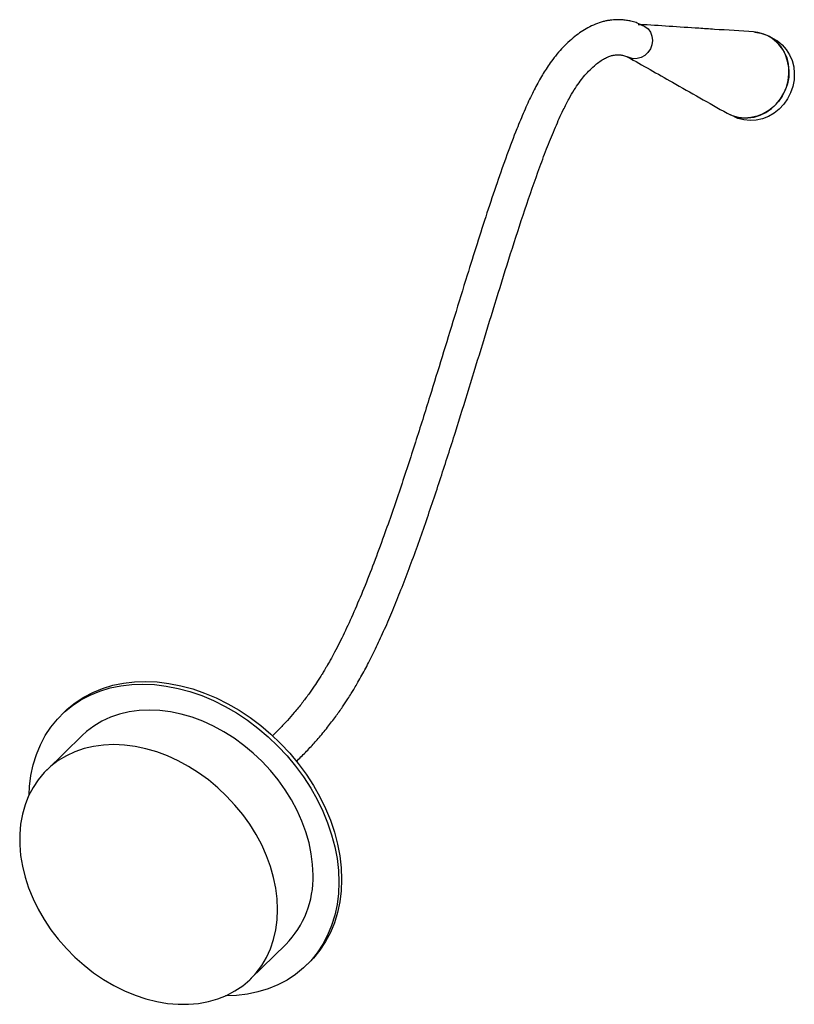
# Paper-space layout '_Trimétrica' of a CAD drawing. Header units: millimetres. Extents: x -44 to 221, y -44 to 293.
import ezdxf

# ---------------------------------------------------------------- set-up
doc = ezdxf.new("R2010")
doc.units = ezdxf.units.MM

psp = doc.layouts.new('_Trimétrica')

# ---------------------------------------------------------------- linework, layer by layer
at = {"color": 7, "linetype": 'Continuous', "lineweight": 25}
for p, q in [((213.82, 286.61), (212, 287.49)), ((-28.84, 55.69), (-29.77, 54.78)), ((-22.79, 47.62), (-34.92, 35.78)), ((34.92, -35.78), (47.06, -23.94)), ((54.04, -31.09), (54.98, -30.18))]:
    psp.add_line(p, q, dxfattribs=at)
at = {"color": 7, "linetype": 'Continuous', "lineweight": 25, "flags": 128}
for points in [[(167.82, 291.3), (168.82, 291.13), (170.08, 290.6), (171.16, 289.73), (171.98, 288.59), (172.49, 287.26), (172.66, 285.8), (172.48, 284.33), (171.96, 282.92), (171.14, 281.66), (170.06, 280.64), (168.79, 279.92), (167.41, 279.55), (166.02, 279.54), (164.69, 279.9), (164.16, 280.17)], [(169.64, 290.83), (170.08, 290.6), (171.16, 289.73), (171.98, 288.59), (172.49, 287.26), (172.66, 285.8), (172.48, 284.33), (171.96, 282.92), (171.14, 281.66), (170.06, 280.64), (168.79, 279.92), (167.41, 279.55), (166.02, 279.54), (164.69, 279.9), (164.53, 279.97)], [(209.85, 288.29), (211.83, 287.57), (213.65, 286.53), (215.29, 285.2), (216.69, 283.6), (217.84, 281.78), (218.69, 279.78), (219.24, 277.64), (219.46, 275.41), (219.36, 273.15), (218.93, 270.91), (218.19, 268.74), (217.15, 266.69), (215.83, 264.82), (214.28, 263.16), (212.52, 261.75), (210.59, 260.62), (208.55, 259.81), (206.43, 259.34), (204.29, 259.2), (202.18, 259.41), (200.15, 259.96), (198.34, 260.79)], [(201.16, 259.65), (203.23, 259.26), (205.36, 259.23), (207.49, 259.53), (209.58, 260.18), (211.57, 261.15), (213.42, 262.42), (215.08, 263.96), (216.52, 265.73), (217.7, 267.7), (218.6, 269.81), (219.18, 272.03), (219.45, 274.28), (219.39, 276.53), (219, 278.72), (218.3, 280.8), (217.3, 282.72), (216.02, 284.43), (214.5, 285.9), (212.76, 287.09), (210.86, 287.97), (208.83, 288.52), (207.32, 288.71)], [(207.59, 288.69), (207.78, 288.67), (209.85, 288.29)], [(213.82, 286.61), (215.48, 285.65), (217.12, 284.32), (218.52, 282.73), (219.67, 280.91), (220.52, 278.9), (221.07, 276.76), (221.29, 274.54), (221.19, 272.28), (220.76, 270.03), (220.01, 267.86), (218.97, 265.82), (217.66, 263.94), (216.11, 262.28), (214.34, 260.87), (212.42, 259.75), (210.38, 258.94), (208.26, 258.46), (206.12, 258.32), (204.01, 258.53), (201.98, 259.09), (200.84, 259.57)], [(198.25, 260.84), (199.18, 260.36), (201.16, 259.65)], [(-40.92, 27.37), (-40.78, 30.16), (-40.31, 33.95), (-39.54, 37.6), (-38.46, 41.11), (-37.08, 44.45), (-35.42, 47.59), (-33.48, 50.52), (-31.27, 53.23), (-28.81, 55.69), (-26.1, 57.9), (-23.17, 59.83), (-20.04, 61.49), (-16.71, 62.85), (-13.22, 63.91), (-9.57, 64.67), (-5.8, 65.12), (-1.93, 65.26), (2.03, 65.08), (6.05, 64.59), (10.1, 63.79), (14.17, 62.68), (18.22, 61.28), (22.24, 59.59), (26.2, 57.61), (30.07, 55.37), (33.84, 52.87), (37.48, 50.14), (40.98, 47.17), (44.3, 44), (47.44, 40.64), (50.37, 37.12), (53.07, 33.44), (55.54, 29.64), (57.75, 25.73), (59.69, 21.74), (61.35, 17.69), (62.73, 13.61), (63.8, 9.52), (64.58, 5.44), (65.04, 1.4), (65.2, -2.58), (65.04, -6.47), (64.58, -10.26), (63.8, -13.92), (62.73, -17.42), (61.35, -20.76), (59.69, -23.9), (57.75, -26.84), (55.54, -29.54), (53.07, -32.01), (50.37, -34.21), (47.44, -36.15), (44.3, -37.8), (40.98, -39.16), (37.48, -40.23), (33.84, -40.99), (30.07, -41.43), (26.37, -41.57)], [(-28.84, 55.69), (-27.87, 56.6), (-25.17, 58.81), (-22.24, 60.74), (-19.1, 62.4), (-15.78, 63.76), (-12.28, 64.83), (-8.64, 65.58), (-4.87, 66.03), (-0.99, 66.17), (2.96, 65.99), (6.98, 65.5), (11.03, 64.7), (15.1, 63.59), (19.15, 62.19), (23.17, 60.5), (27.13, 58.52), (31, 56.28), (34.77, 53.78), (38.42, 51.05), (41.91, 48.08), (45.24, 44.91), (48.37, 41.55), (51.3, 38.03), (54.01, 34.35), (56.47, 30.55), (58.68, 26.64), (60.62, 22.65), (62.29, 18.6), (63.66, 14.52), (64.74, 10.43), (65.51, 6.35), (65.98, 2.31), (66.13, -1.67), (65.98, -5.56), (65.51, -9.35), (64.74, -13.01), (63.66, -16.51), (62.29, -19.85), (60.62, -22.99), (58.68, -25.92), (56.47, -28.63), (54.98, -30.18)], [(56.35, -0.18), (56.2, 3.45), (55.74, 7.14), (54.97, 10.86), (53.9, 14.59), (52.53, 18.3), (50.89, 21.96), (48.97, 25.55), (46.79, 29.05), (44.37, 32.42), (41.72, 35.65), (38.87, 38.71), (35.83, 41.59), (32.62, 44.26), (29.27, 46.7), (25.8, 48.89), (22.23, 50.82), (18.59, 52.49), (14.91, 53.86), (11.21, 54.94), (7.51, 55.72), (3.85, 56.19), (0.24, 56.35), (-3.28, 56.2), (-6.69, 55.74), (-9.98, 54.97), (-13.1, 53.9), (-16.05, 52.53), (-18.81, 50.87), (-21.34, 48.95), (-22.79, 47.62)], [(44.22, -12.02), (44.07, -8.39), (43.6, -4.7), (42.83, -0.98), (41.76, 2.74), (40.4, 6.45), (38.75, 10.12), (36.83, 13.71), (34.66, 17.2), (32.24, 20.58), (29.59, 23.81), (26.74, 26.87), (23.69, 29.75), (20.49, 32.41), (17.14, 34.85), (13.67, 37.05), (10.1, 38.98), (6.46, 40.64), (2.78, 42.02), (-0.93, 43.1), (-4.62, 43.88), (-8.29, 44.35), (-11.89, 44.51), (-15.41, 44.36), (-18.83, 43.9), (-22.11, 43.13), (-25.24, 42.05), (-28.19, 40.68), (-30.94, 39.03), (-33.48, 37.1), (-35.78, 34.91), (-37.82, 32.48), (-39.61, 29.82), (-41.12, 26.95), (-42.33, 23.89), (-43.25, 20.67), (-43.87, 17.3), (-44.18, 13.8), (-44.18, 10.21), (-43.87, 6.55), (-43.25, 2.84), (-42.33, -0.88), (-41.12, -4.6), (-39.61, -8.29), (-37.82, -11.92), (-35.78, -15.47), (-33.48, -18.91), (-30.94, -22.21), (-28.19, -25.36), (-25.24, -28.33), (-22.11, -31.11), (-18.83, -33.66), (-15.41, -35.98), (-11.89, -38.05), (-8.29, -39.85), (-4.62, -41.37), (-0.93, -42.6), (2.78, -43.53), (6.46, -44.15), (10.1, -44.47), (13.67, -44.47), (17.14, -44.17), (20.49, -43.55), (23.69, -42.63), (26.74, -41.4), (29.59, -39.89), (32.24, -38.1), (34.66, -36.04), (36.83, -33.73), (38.75, -31.18), (40.4, -28.41), (41.76, -25.44), (42.83, -22.3), (43.6, -19), (44.07, -15.56), (44.22, -12.02)]]:
    psp.add_lwpolyline(points, dxfattribs=at)
at = {"color": 7, "linetype": 'Continuous', "lineweight": 25}
psp.add_arc((23.77, -1.13), 32.59, 315.589, 1.6767, dxfattribs=at)
for points, knots in [([(169.64, 290.83), (168.93, 291.15), (167.62, 291.72), (165.79, 292.27), (164.16, 292.63), (162.75, 292.81), (161.49, 292.89), (160.39, 292.9), (159.3, 292.84), (158.17, 292.72), (156.99, 292.53), (155.31, 292.14), (153.13, 291.41), (150.6, 290.21), (148.25, 288.78), (146, 287.13), (143.77, 285.19), (141.54, 282.96), (139.5, 280.62), (137.72, 278.27), (136.23, 276.08), (134.92, 273.96), (133.23, 271.01), (131.12, 266.88), (128.63, 261.41), (125.82, 254.62), (122.71, 246.44), (119.32, 236.82), (115.92, 226.62), (112.52, 216.05), (108.82, 204.21), (104.84, 191.29), (100.61, 177.45), (96.17, 163.07), (91.42, 147.94), (86.21, 131.98), (81.44, 118.18), (77.26, 106.85), (73.84, 98.12), (70.45, 90.08), (67.12, 82.78), (64.39, 77.34), (62.36, 73.62), (61.12, 71.45), (60.11, 69.76), (59.21, 68.29), (58.12, 66.57), (56.66, 64.34), (54.74, 61.6), (52.46, 58.56), (50.02, 55.56), (47.49, 52.68), (45, 50.02), (43.29, 48.34), (42.45, 47.51)], [0, 0, 0, 0, 0.013611, 0.024866, 0.033994, 0.042875, 0.049099, 0.055013, 0.061032, 0.067144, 0.073589, 0.080598, 0.095015, 0.109343, 0.122245, 0.134608, 0.14868, 0.161641, 0.174614, 0.185694, 0.195044, 0.203459, 0.212053, 0.230073, 0.249393, 0.269914, 0.299316, 0.330677, 0.363747, 0.397745, 0.432055, 0.476849, 0.520836, 0.563809, 0.613993, 0.665462, 0.717301, 0.748068, 0.777422, 0.805074, 0.83102, 0.85531, 0.866074, 0.874865, 0.881767, 0.887215, 0.893832, 0.904405, 0.917511, 0.933095, 0.95072, 0.966342, 0.983511, 1, 1, 1, 1]), ([(207.33, 288.71), (202.86, 289), (196.6, 289.41), (183.59, 290.26), (175.06, 290.82), (168.32, 291.27)], [0, 0, 0, 0, 0.343784, 0.481214, 1, 1, 1, 1]), ([(50.59, 38.71), (51.13, 39.24), (52.7, 40.74), (55.21, 43.35), (58.25, 46.71), (61.2, 50.25), (63.99, 53.91), (66.32, 57.21), (68.07, 59.85), (69.34, 61.86), (70.37, 63.53), (71.49, 65.42), (73.2, 68.41), (75.48, 72.65), (78.19, 78.14), (80.95, 84.18), (83.74, 90.67), (86.54, 97.61), (90.32, 107.47), (94.91, 120.29), (100.14, 135.9), (105.1, 151.4), (109.86, 166.7), (114.54, 181.96), (119.24, 197.32), (124.02, 212.66), (128.9, 227.77), (133.14, 240.03), (136.67, 249.41), (139.34, 255.96), (141.81, 261.43), (143.99, 265.69), (145.8, 268.81), (147.49, 271.32), (149.15, 273.45), (150.91, 275.4), (152.66, 277.05), (154.34, 278.4), (155.86, 279.4), (157.13, 280.04), (158.06, 280.4), (158.7, 280.6), (159.31, 280.75), (160.01, 280.86), (160.84, 280.92), (161.85, 280.85), (163.16, 280.58), (164.03, 280.19), (164.51, 279.98)], [0, 0, 0, 0, 0.010642, 0.030769, 0.049079, 0.070055, 0.08857, 0.104113, 0.116537, 0.124082, 0.13016, 0.137848, 0.147714, 0.166705, 0.187499, 0.209269, 0.232064, 0.255907, 0.280802, 0.332222, 0.383665, 0.434317, 0.483449, 0.532357, 0.582321, 0.632376, 0.681441, 0.730004, 0.753694, 0.776509, 0.798082, 0.812873, 0.825895, 0.837731, 0.84891, 0.861299, 0.87626, 0.888156, 0.901788, 0.914405, 0.921975, 0.928127, 0.935237, 0.943826, 0.954192, 0.966748, 0.981843, 1, 1, 1, 1]), ([(164.16, 280.16), (169.28, 277.26), (180.61, 270.85), (192.01, 264.39), (198.25, 260.84)], [0, 0, 0, 0, 0.452486, 1, 1, 1, 1])]:
    psp.add_open_spline(points, degree=3, knots=knots, dxfattribs=at)

doc.saveas('drawing.dxf')
